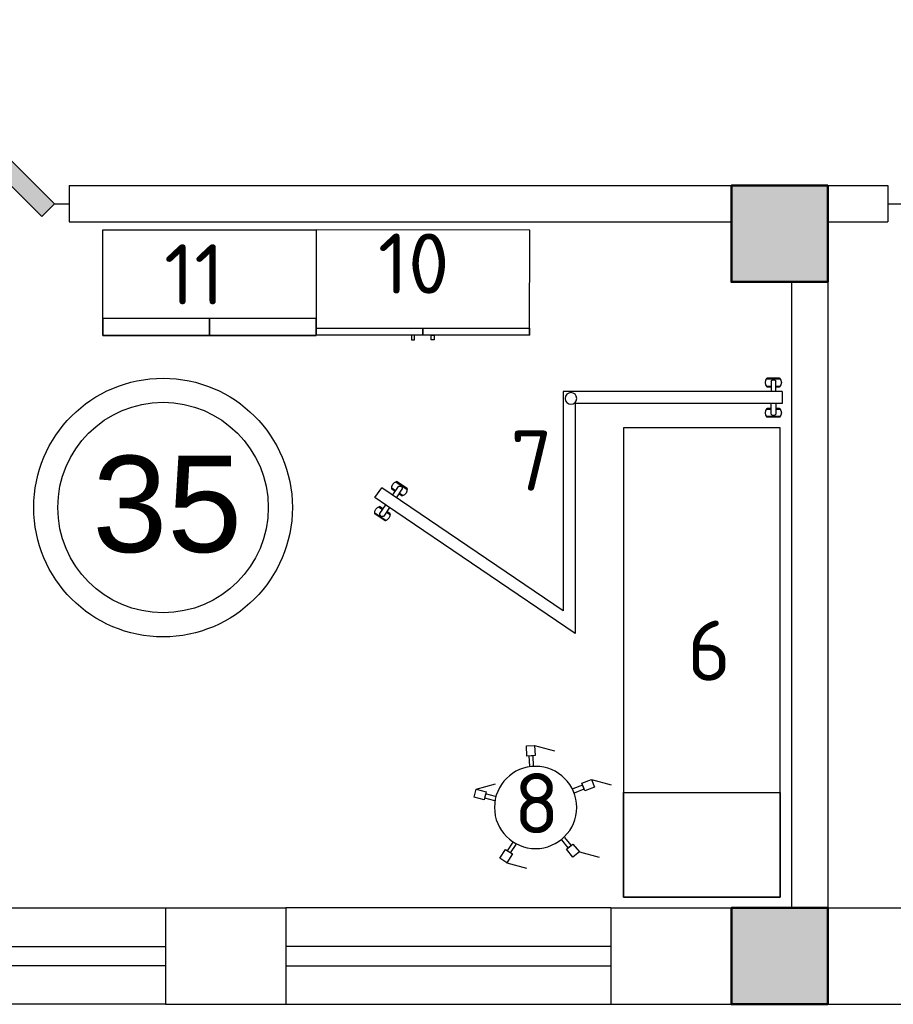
# Model space of a CAD drawing. Header units: millimetres. Extents: x 151654 to 877351, y 70322 to 154322.
# Tile 47 of 173: x 240217 to 243845, y 128538 to 132627. Entities that reach past the tile are written whole.
import ezdxf

# ---------------------------------------------------------------- set-up
doc = ezdxf.new("R2010")
doc.units = ezdxf.units.MM
doc.layers.add('kolonn', color=7, linetype='Continuous')
doc.layers.add('технологич.о', color=152, linetype='Continuous', lineweight=30)
doc.styles.add('GOST', font='isocpeur.ttf')
doc.styles.get("Standard").update_dxf_attribs({"font": 'arial.ttf'})

# ---------------------------------------------------------------- blocks, each defined once
blk = doc.blocks.new('ghsdd')
at = {"ltscale": 50, "true_color": 0x757575}
h = blk.add_hatch(color=8, dxfattribs=at)
h.paths.add_polyline_path([(0, 200), (-200, 200), (-200, 0), (0, 0)])
h.paths.add_polyline_path([(200, 0), (200, 200), (0, 200), (0, 0)])
h.paths.add_polyline_path([(0, 0), (-200, 0), (-200, -200), (0, -200)])
h.paths.add_polyline_path([(0, 0), (0, -200), (200, -200), (200, 0)])
at = {"lineweight": 50, "ltscale": 50}
blk.add_lwpolyline([(200, 200), (200, -200), (-200, -200), (-200, 200), (200, 200)], dxfattribs=at)
blk = doc.blocks.new('jfgjhsdf')
blk.add_hatch(color=1).paths.add_polyline_path([(-592.6, 730.9), (-636.7, 686.7), (0, 50), (44.2, 94.2)])
at = {"color": 1}
for p, q in [((0, 1000), (0, 950)), ((0, 50), (0, 0))]:
    blk.add_line(p, q, dxfattribs=at)
blk.add_lwpolyline([(0, 50), (-636.7, 686.7), (-592.6, 730.9), (44.2, 94.2), (0, 50)], dxfattribs=at)
blk.add_arc((-33.5, 129.6), 821.1, 87.662, 132.9147, dxfattribs=at)
blk = doc.blocks.new('DREHHOCKER')
at = {"layer": 'технологич.о'}
for p, q in [((-0.0563, 0.2526), (-0.0887, 0.2424)), ((-0.0563, 0.2526), (0.029, 0.2526)), ((-0.0427, 0.2116), (-0.0563, 0.2526)), ((-0.0887, 0.2424), (-0.0759, 0.2014)), ((-0.0759, 0.2014), (-0.0427, 0.2116)), ((-0.0674, 0.204), (-0.0427, 0.2116)), ((-0.0512, 0.2091), (-0.0384, 0.169)), ((-0.0546, 0.1638), (-0.0674, 0.204)), ((0.1391, 0.1024), (0.1732, 0.1272)), ((0.2031, 0.1596), (0.169, 0.134)), ((0.169, 0.134), (0.1886, 0.1067)), ((0.1732, 0.1272), (0.1886, 0.1067)), ((0.1886, 0.1067), (0.2236, 0.1314)), ((0.2236, 0.1314), (0.2031, 0.1596)), ((0.2236, 0.1314), (0.3089, 0.1314)), ((0.1835, 0.1135), (0.1493, 0.0887)), ((-0.215, 0.0247), (-0.2577, 0.0247)), ((-0.2577, 0.0247), (-0.2577, -0.0094)), ((-0.215, -0.0094), (-0.215, 0.0247)), ((-0.215, -0.0009), (-0.215, 0.0247)), ((-0.215, 0.0162), (-0.1724, 0.0162)), ((-0.2577, -0.0094), (-0.186, -0.0512)), ((-0.2577, -0.0094), (-0.215, -0.0094)), ((-0.1724, -0.0009), (-0.215, -0.0009)), ((0.1647, -0.14), (0.1297, -0.1152)), ((0.14, -0.1007), (0.1749, -0.1263)), ((0.1801, -0.1195), (0.1596, -0.1468)), ((0.2142, -0.1442), (0.1801, -0.1195)), ((-0.0819, -0.1997), (-0.0691, -0.1587)), ((0.1749, -0.1263), (0.1596, -0.1468)), ((0.1596, -0.1468), (0.1937, -0.1715)), ((0.1937, -0.1715), (0.2142, -0.1442)), ((-0.0905, -0.1963), (-0.1033, -0.2372)), ((-0.0657, -0.2048), (-0.0905, -0.1963)), ((-0.058, -0.2074), (-0.0905, -0.1963)), ((-0.0529, -0.1638), (-0.0657, -0.2048)), ((0.1937, -0.1715), (0.279, -0.1715)), ((-0.1033, -0.2372), (-0.0708, -0.2475)), ((-0.0708, -0.2475), (-0.058, -0.2074)), ((-0.0708, -0.2475), (0.0145, -0.2475))]:
    blk.add_line(p, q, dxfattribs=at)
blk.add_circle((0, 0), 0.1707, dxfattribs=at)
blk = doc.blocks.new('76')
at = {"layer": 'технологич.о', "ltscale": 2}
for points in [[(8079674.2, 414626.8), (8081624.2, 414626.8), (8081624.2, 413976.8), (8079674.2, 413976.8)], [(8080108.5, 414626.8), (8079674.2, 414626.8), (8079674.2, 413976.8), (8080108.5, 413976.8)]]:
    blk.add_lwpolyline(points, close=True, dxfattribs=at)
blk = doc.blocks.new('197')
at = {"layer": 'технологич.о', "ltscale": 2, "extrusion": (-0.000274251, 1.69962e-16, 1)}
for p, q in [((-572714.3, 452764.4, -157.2), (-572763.9, 452793.2, -157.2)), ((-572759.9, 452794.6, -157.2), (-572714.6, 452768.5, -157.2)), ((-572759.9, 452794.6, -157.2), (-572714.6, 452768.5, -157.2)), ((-572797.3, 452751.8, -157.2), (-572822.3, 452708.5, -157.2)), ((-572763, 452758.6, -157.2), (-572778.6, 452767.6, -157.2)), ((-572764.7, 452755.7, -157.2), (-572777.9, 452763.4, -157.2)), ((-572777.9, 452763.4, -157.2), (-572764.7, 452755.7, -157.2)), ((-572774.5, 452738.7, -157.2), (-572753, 452776, -157.2)), ((-572735.7, 452766.1, -157.2), (-572757.3, 452728.7, -157.2)), ((-572732.7, 452737.3, -157.2), (-572747.4, 452745.8, -157.2)), ((-572747.4, 452745.8, -157.2), (-572732.7, 452737.3, -157.2)), ((-572728.9, 452739, -157.2), (-572745.7, 452748.7, -157.2)), ((-572811, 452675.4, -157.2), (-572826.6, 452684.5, -157.2)), ((-572809.4, 452678.3, -157.2), (-572822.6, 452686, -157.2)), ((-572822.6, 452686, -157.2), (-572809.4, 452678.3, -157.2)), ((-572799.5, 452695.4, -157.2), (-572821.1, 452658, -157.2)), ((-572803.8, 452648.1, -157.2), (-572782.3, 452685.4, -157.2)), ((-572777, 452655.7, -157.2), (-572793.8, 452665.4, -157.2)), ((-572777.4, 452659.8, -157.2), (-572792.1, 452668.3, -157.2)), ((-572792.1, 452668.3, -157.2), (-572777.4, 452659.8, -157.2)), ((-572791.6, 452630.3, -157.2), (-572841.4, 452658.9, -157.2)), ((-572840.7, 452654.7, -157.2), (-572795.4, 452628.6, -157.2)), ((-572840.7, 452654.7, -157.2), (-572795.4, 452628.6, -157.2))]:
    blk.add_line(p, q, dxfattribs=at)
at = {"layer": 'технологич.о', "ltscale": 2}
for p, q in [((-571594.7, 451624.4, -156.9), (-571651.9, 451620.4, -156.9)), ((-571649.4, 451623.9, -156.9), (-571597.3, 451627.7, -156.9)), ((-571649.4, 451623.9, -156.9), (-571597.3, 451627.7, -156.9)), ((-571630.1, 451569.3, -156.9), (-571633.2, 451612.3, -156.9)), ((-571613.4, 451613.8, -156.9), (-571610.2, 451570.8, -156.9)), ((-571631.8, 451592.3, -156.9), (-571649.7, 451590.9, -156.9)), ((-571631.5, 451589, -156.9), (-571646.8, 451587.9, -156.9)), ((-571646.8, 451587.9, -156.9), (-571631.5, 451589, -156.9)), ((-571592.6, 451595.2, -156.9), (-571611.9, 451593.8, -156.9)), ((-571594.7, 451591.7, -156.9), (-571611.7, 451590.4, -156.9)), ((-571611.7, 451590.4, -156.9), (-571594.7, 451591.7, -156.9)), ((-571626.4, 451519.4, -156.9), (-571623, 451476.4, -156.9)), ((-571603.1, 451477.9, -156.9), (-571606.5, 451520.9, -156.9)), ((-571624.6, 451496.4, -156.9), (-571642.5, 451495.1, -156.9)), ((-571624.8, 451499.7, -156.9), (-571640.1, 451498.5, -156.9)), ((-571640.1, 451498.5, -156.9), (-571624.8, 451499.7, -156.9)), ((-571588, 451502.6, -156.9), (-571604.9, 451501.3, -156.9)), ((-571604.9, 451501.3, -156.9), (-571588, 451502.6, -156.9)), ((-571585.3, 451499.4, -156.9), (-571604.7, 451497.9, -156.9)), ((-571583.1, 451470.2, -156.9), (-571640.2, 451465.6, -156.9)), ((-571637.3, 451462.6, -156.9), (-571585.2, 451466.6, -156.9)), ((-571637.3, 451462.6, -156.9), (-571585.2, 451466.6, -156.9))]:
    blk.add_line(p, q, dxfattribs=at)
at = {"layer": 'технологич.о', "ltscale": 2, "extrusion": (-0.000274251, 1.69962e-16, 1), "elevation": -0.1}
for points in [[(-572797.3, 452751.8), (-572009.2, 452296.8), (-572464.2, 451508.7), (-571556.6, 451574.8)], [(-572822.3, 452708.5), (-572077.5, 452278.5), (-572554.7, 451452), (-571610.3, 451520.8), (-571553, 451524.9), (-571556.6, 451574.8)]]:
    blk.add_lwpolyline(points, dxfattribs=at)
at = {"layer": 'технологич.о', "ltscale": 2}
blk.add_circle((-572051.7, 452288.5), 24.2, dxfattribs=at)
at = {"layer": 'технологич.о', "ltscale": 2, "extrusion": (-0.000274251, 1.69962e-16, 1)}
for centre, radius, start, end in [((-572753, 452769.8, -0.1), 25.8, 105.5804, 194.4196), ((-572753, 452769.8, -0.1), 25.8, 105.5804, 115.0271), ((-572753, 452769.8, -0.1), 25.8, 184.9729, 194.4196), ((-572746.7, 452766.9, -0.1), 11.1, 355.6745, 124.3255), ((-572742.8, 452763.9, -0.1), 28.5, 290.72, 9.28), ((-572742.8, 452763.9, -0.1), 28.5, 0.891, 9.28), ((-572742.8, 452763.9, -0.1), 28.5, 290.72, 299.109), ((-572815.7, 452661.1, -0.1), 25.8, 105.5804, 194.4196), ((-572815.7, 452661.1, -0.1), 25.8, 105.5804, 115.0271), ((-572815.7, 452661.1, -0.1), 25.8, 184.9729, 194.4196), ((-572810.1, 452657.2, -0.1), 11.1, 175.6745, 304.3255), ((-572805.5, 452655.2, -0.1), 28.5, 290.72, 9.28), ((-572805.5, 452655.2, -0.1), 28.5, 290.72, 299.109), ((-572805.5, 452655.2, -0.1), 28.5, 0.891, 9.28)]:
    blk.add_arc(centre, radius, start, end, dxfattribs=at)
at = {"layer": 'технологич.о', "ltscale": 2}
for centre, radius, start, end in [((-571629.7, 451607.2, -156.9), 25.8, 139.7459, 228.5852), ((-571629.7, 451607.2, -156.9), 25.8, 139.7459, 149.1927), ((-571623, 451608.3, -156.9), 11.1, 29.84, 158.491), ((-571618, 451608.1, -156.9), 28.5, 324.8855, 43.4455), ((-571618, 451608.1, -156.9), 28.5, 35.0565, 43.4455), ((-571629.7, 451607.2, -156.9), 25.8, 219.1384, 228.5852), ((-571618, 451608.1, -156.9), 28.5, 324.8855, 333.2745), ((-571620.3, 451482, -156.9), 25.8, 140.0259, 228.8652), ((-571620.3, 451482, -156.9), 25.8, 140.0259, 149.4726), ((-571613.4, 451481.9, -156.9), 11.1, 210.12, 338.771), ((-571608.6, 451482.9, -156.9), 28.5, 325.1655, 43.7255), ((-571608.6, 451482.9, -156.9), 28.5, 35.3365, 43.7255), ((-571620.3, 451482, -156.9), 25.8, 219.4184, 228.8652), ((-571608.6, 451482.9, -156.9), 28.5, 325.1655, 333.5545)]:
    blk.add_arc(centre, radius, start, end, dxfattribs=at)
blk = doc.blocks.new('470')
at = {"layer": 'технологич.о', "ltscale": 2}
for points in [[(8195681.1, 138800.7), (8196567.1, 138800.7), (8196567.1, 139236.7), (8195681.1, 139236.7)], [(8196124.1, 138800.7), (8195681.1, 138800.7), (8195681.1, 138829.4), (8196124.1, 138829.4)], [(8196567.1, 138800.7), (8196124.1, 138800.7), (8196124.1, 138829.4), (8196567.1, 138829.4)], [(8196089.4, 138800.7), (8196077.4, 138800.7), (8196077.4, 138781.5), (8196089.4, 138781.5)], [(8196158.7, 138800.7), (8196170.7, 138800.7), (8196170.7, 138781.5), (8196158.7, 138781.5)]]:
    blk.add_lwpolyline(points, close=True, dxfattribs=at)

msp = doc.modelspace()

# ---------------------------------------------------------------- linework, layer by layer
at = {"lineweight": 30}
for p, q in [((240422.2, 131938.4), (243822.2, 131938.4)), ((240422.2, 131788.4), (243172.2, 131788.4)), ((243572.2, 131788.4), (243822.2, 131788.4)), ((243422.2, 131538.4), (243422.2, 128938.4)), ((243572.2, 131538.4), (243572.2, 128938.4)), ((240822.2, 128938.4), (240822.2, 128538.4)), ((240822.2, 128938.4), (241322.2, 128938.4)), ((241322.2, 128938.4), (241322.2, 128538.4)), ((242672.2, 128938.4), (242672.2, 128538.4)), ((242672.2, 128938.4), (243422.2, 128938.4)), ((243572.2, 128938.4), (244772.2, 128938.4)), ((240822.2, 128538.4), (241322.2, 128538.4)), ((242672.2, 128538.4), (244772.2, 128538.4))]:
    msp.add_line(p, q, dxfattribs=at)
at = {"color": 1}
for p, q in [((239472.2, 128938.4), (240822.2, 128938.4)), ((242672.2, 128938.4), (241322.2, 128938.4)), ((239472.2, 128778.4), (240822.2, 128778.4)), ((242672.2, 128778.4), (241322.2, 128778.4)), ((240822.2, 128698.4), (239472.2, 128698.4)), ((241322.2, 128698.4), (242672.2, 128698.4)), ((240822.2, 128538.4), (239472.2, 128538.4)), ((241322.2, 128538.4), (242672.2, 128538.4))]:
    msp.add_line(p, q, dxfattribs=at)
at = {"lineweight": 30}
for points in [[(240422.2, 131938.4), (240422.2, 131788.4)], [(243822.2, 131938.4), (243822.2, 131788.4)]]:
    msp.add_lwpolyline(points, dxfattribs=at)
msp.add_lwpolyline([(243572.2, 131538.4), (243172.2, 131538.4), (243172.2, 131938.4), (243572.2, 131938.4)], close=True, dxfattribs=at)
at = {"color": 1}
for radius in [537, 437]:
    msp.add_circle((240812.3, 130601.5, 3.8), radius, dxfattribs=at)
at = {"layer": 'технологич.о', "ltscale": 2}
for points in [[(241448.7, 131316.3), (240562.7, 131316.3), (240562.7, 131754.3), (241448.7, 131754.3)], [(240562.7, 131316.3), (241005.7, 131316.3), (241005.7, 131387.2), (240562.7, 131387.2)], [(241005.7, 131316.3), (241448.7, 131316.3), (241448.7, 131387.2), (241005.7, 131387.2)]]:
    msp.add_lwpolyline(points, close=True, dxfattribs=at)

# ---------------------------------------------------------------- block references
at = {"xscale": -1.200000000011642, "yscale": 1.200000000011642, "zscale": 1.2, "rotation": 90}
for p in [(240422.2, 131863.4), (245022.2, 131863.4)]:
    msp.add_blockref('jfgjhsdf', p, dxfattribs=at)
at = {"layer": 'kolonn'}
for p in [(243372.2, 131738.4), (243372.2, 128738.4)]:
    msp.add_blockref('ghsdd', p, dxfattribs=at)
at = {"layer": 'технологич.о', "color": 234, "rotation": 359.9175633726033}
msp.add_blockref('470', (-7954424.2, 4309.6), dxfattribs=at)
at = {"layer": 'технологич.о', "ltscale": 2, "extrusion": (-0.000237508, 0.000137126, 1), "xscale": -1, "rotation": 330.0000008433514}
msp.add_blockref('197', (-479049.5, 25387, 74.1), dxfattribs=at)
at = {"layer": 'технологич.о', "color": 234, "extrusion": (-1.96295e-18, 0.022179, 0.999754), "xscale": -1, "rotation": 89.99999998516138}
msp.add_blockref('76', (171251.9, 7950722.5, 2860.8), dxfattribs=at)
at = {"layer": 'технологич.о', "extrusion": (-1.96295e-18, 0.022179, 0.999754), "xscale": -1000.000000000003, "yscale": 1000.000000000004, "zscale": 1000.000000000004, "rotation": 345.0000000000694}
msp.add_blockref('DREHHOCKER', (-242359.2, -129324.5, 2850.5), dxfattribs=at)

# ---------------------------------------------------------------- texts
at = {"style": 'GOST'}
for s, p in [('10', (241704.8, 131489.7)), ('11', (240816.7, 131444.7, 24.7)), ('7', (242255, 130671.6, -43.2)), ('6', (242989, 129882.4, 3.9)), ('8', (242269.2, 129248.5, -18.5))]:
    msp.add_text(s, height=250, dxfattribs=at).set_placement(p)
at = {"color": 1}
msp.add_text('35', height=400, dxfattribs=at).set_placement((240519.1, 130416.3, 3.8))

doc.saveas('drawing.dxf')
